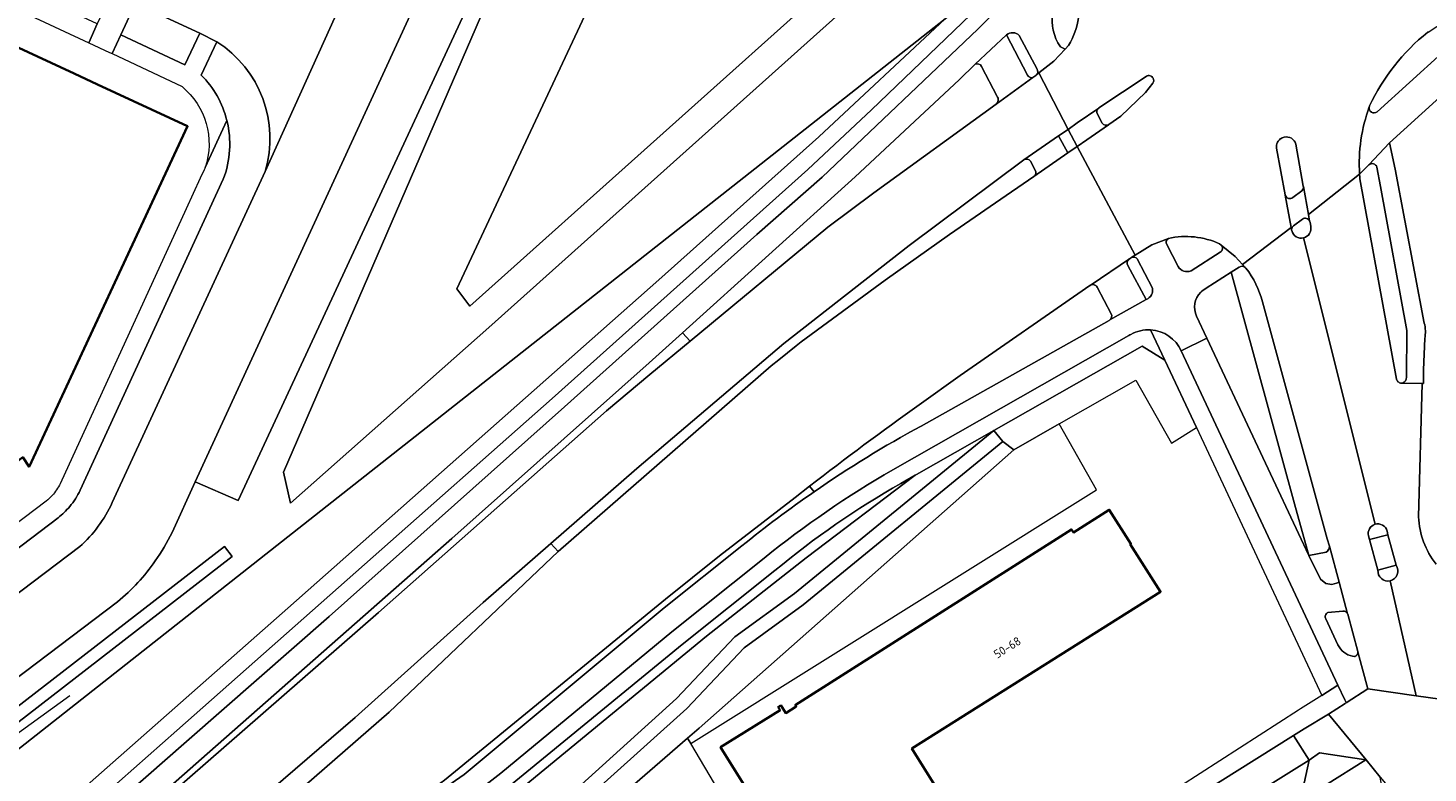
# Model space of a CAD drawing. Extents: x 151587 to 155483, y 462503 to 464608.
# Tile 72 of 236: x 152362 to 152509, y 463853 to 463931. Entities that reach past the tile are written whole.
import ezdxf
from ezdxf.enums import TextEntityAlignment as Align

# ---------------------------------------------------------------- set-up
doc = ezdxf.new("R2010")
doc.units = 0
doc.header["$LTSCALE"] = 0.5
for name, color, linetype, lineweight in [('B-RO-GR-BEPLANTING_CULTUUR_HEESTERS-GV', 251, 'CONTINUOUS', 18), ('B-RO-GR-BOS_LOOF-GV', 251, 'CONTINUOUS', 13), ('B-RO-GR-GROENVOORZIENING-GV', 251, 'CONTINUOUS', 18), ('B-RO-GR-HAAG-GV', 251, 'CONTINUOUS', 13), ('B-RO-IE-TERREINAFSCHEIDING_KUNSTMATIG_HEKWERK-G', 251, 'IE-TERREINAFSCHEIDING-KUNSTMATIG', 18), ('B-RO-OG-BEBOUWING-GV', 6, 'CONTINUOUS', 35), ('B-RO-OG-BEBOUWING-T18', 1, 'CONTINUOUS', 18), ('B-RO-OG-TERREIN_CULTUURSCHEIDING-GV', 251, 'CONTINUOUS', 18), ('B-RO-OG-WATER-GV', 251, 'CONTINUOUS', 18), ('B-RO-OG-WATER_SLOOT-GV', 251, 'CONTINUOUS', 18), ('B-RO-VH-VERHARDING_ASFALT-GV', 251, 'CONTINUOUS', 18), ('B-RO-VH-VERHARDING_BETONSTRAATSTEEN-GV', 251, 'CONTINUOUS', 18), ('B-RO-VH-VERHARDING_STRAATBAKSTEEN-GV', 251, 'CONTINUOUS', 18), ('B-RO-VH-VERHARDING_TEGEL-GV', 251, 'CONTINUOUS', 18)]:
    doc.layers.add(name, color=color, linetype=linetype, lineweight=lineweight)
doc.styles.add('NLCS-ISO-M200-T18', font='NLCS-ISO.ttf', dxfattribs={"height": 0.36})
doc.linetypes.add('IE-TERREINAFSCHEIDING-KUNSTMATIG', pattern='A,4,[82,NLCS.SHX,S=0.75,R=90,X=0,Y=0],4,-2', length=10)

msp = doc.modelspace()

# ---------------------------------------------------------------- linework, layer by layer
at = {"layer": 'B-RO-GR-BEPLANTING_CULTUUR_HEESTERS-GV', "flags": 128}
for points in [[(152503.119, 463916.709), (152502.136, 463915.752), (152502.155, 463915.472), (152502.17, 463915.26), (152506.031, 463894.18)], [(152507.052, 463894.412), (152507.12, 463899.32), (152504.328, 463914.445), (152503.954, 463916.486)], [(152485.006, 463900.801), (152486.086, 463898.496), (152496.79, 463875.66), (152495.291, 463881.081), (152488.637, 463905.428), (152486.011, 463903.74)], [(152489.481, 463905.97), (152488.637, 463905.428)], [(152488.637, 463905.428), (152495.291, 463881.081), (152496.79, 463875.66), (152498.62, 463876.01)], [(152490.18, 463905.86), (152490.121, 463905.924)], [(152498.96, 463876.62), (152498.74, 463877.413), (152491.92, 463902.32)]]:
    msp.add_lwpolyline(points, dxfattribs=at)
at = {"layer": 'B-RO-GR-BEPLANTING_CULTUUR_HEESTERS-GV'}
for points in [[(152503.954, 463916.486, 0.5447566), (152503.119, 463916.709)], [(152490.121, 463905.924, 0.3499888), (152489.481, 463905.97)], [(152491.92, 463902.32, 0.1061237), (152490.18, 463905.86)], [(152486.011, 463903.74, 0.0811144), (152485.436, 463903.327)], [(152485.436, 463903.327, 0.3199031), (152485.006, 463900.801)], [(152506.031, 463894.18, 0.4197549), (152506.631, 463893.784)], [(152506.631, 463893.784, 0.3936183), (152507.052, 463894.412)], [(152498.62, 463876.01, 0.288456), (152498.96, 463876.62)]]:
    msp.add_lwpolyline(points, format="xyb", dxfattribs=at)
at = {"layer": 'B-RO-GR-BOS_LOOF-GV', "flags": 128}
msp.add_lwpolyline([(152431.5, 463856.462), (152432.707, 463857.512), (152465.79, 463886.776), (152464.652, 463887.625), (152443.637, 463870.474), (152437.459, 463865.957), (152431.405, 463859.566), (152415.081, 463844.874), (152404.709, 463836.279), (152393.774, 463826.472), (152349.126, 463782.364), (152316.064, 463748.182), (152317.47, 463746.575), (152317.996, 463747.135), (152349.892, 463781.151), (152399.052, 463828.222), (152424.63, 463850.483)], close=True, dxfattribs=at)
msp.add_lwpolyline([(152348.062, 463783.422), (152380.333, 463814.831), (152392.742, 463827.562), (152403.717, 463837.405), (152415.913, 463847.545), (152430.347, 463860.631), (152436.462, 463867.086), (152442.724, 463871.664), (152463.704, 463888.787), (152455.566, 463884.161), (152455.431, 463884.084), (152443.95, 463875.415), (152433.484, 463867.179), (152411.537, 463849.13), (152408.958, 463847.194), (152400.803, 463841.073), (152388.04, 463830.845), (152379.75, 463823.469), (152354.401, 463801.046)], dxfattribs=at)
at = {"layer": 'B-RO-GR-GROENVOORZIENING-GV', "flags": 128}
for points in [[(152373.028, 463932.796), (152371.927, 463930.397), (152378.665, 463927.239), (152380.224, 463930.544), (152374.393, 463933.275)], [(152382.018, 463929.656), (152380.372, 463926.16)], [(152461.741, 463927.29), (152460.06, 463925.66), (152449.129, 463915.47), (152430.948, 463899.06)], [(152464.03, 463923.91), (152462.41, 463927.07)], [(152430.948, 463899.06), (152431.774, 463898.192), (152446.227, 463910.166), (152451.06, 463913.774), (152463.93, 463923.11)], [(152371.022, 463881.214), (152387.09, 463916.033)], [(152382.688, 463915.202), (152367.648, 463882.521)], [(152473.811, 463904.051), (152473.78, 463904.03), (152460.15, 463894.57), (152455.831, 463891.5)], [(152476.028, 463901.064), (152474.55, 463903.86)], [(152456.06, 463889.26), (152475.8, 463900.37), (152475.868, 463900.41)], [(152444.325, 463882.949), (152444.79, 463882.348)], [(152365.322, 463879.617), (152331.099, 463853.636), (152331.351, 463853.587), (152336.328, 463853.209)], [(152336.733, 463853.264), (152336.833, 463853.34), (152367.601, 463876.58)]]:
    msp.add_lwpolyline(points, dxfattribs=at)
at = {"layer": 'B-RO-GR-GROENVOORZIENING-GV'}
for points in [[(152387.09, 463916.033, 0.3360627), (152382.018, 463929.656)], [(152462.41, 463927.07, 0.403681), (152461.741, 463927.29)], [(152380.372, 463926.16, -0.1361088), (152383.065, 463921.394)], [(152463.93, 463923.11, 0.4249232), (152464.03, 463923.91)], [(152383.065, 463921.394, -0.1548735), (152382.688, 463915.202)], [(152474.55, 463903.86, 0.4318456), (152473.811, 463904.051)], [(152475.868, 463900.41, 0.376082), (152476.028, 463901.064)], [(152455.831, 463891.5, 0.0089291), (152444.325, 463882.949)], [(152444.79, 463882.348, -0.0280467), (152456.06, 463889.26)], [(152367.648, 463882.521, -0.0661868), (152366.546, 463880.798)], [(152366.546, 463880.798, -0.0544747), (152365.322, 463879.617)], [(152369.553, 463878.719, 0.051887), (152371.022, 463881.214)], [(152367.601, 463876.58, 0.0520796), (152369.553, 463878.719)]]:
    msp.add_lwpolyline(points, format="xyb", dxfattribs=at)
at = {"layer": 'B-RO-GR-GROENVOORZIENING-GV', "flags": 128}
msp.add_lwpolyline([(152385.187, 463848.859), (152376.707, 463841.583), (152364.131, 463830.394), (152365.743, 463829.03), (152386.276, 463847.11), (152386.531, 463847.332), (152400.12, 463859.19), (152417.891, 463876.063), (152417.112, 463876.912), (152410.018, 463870.727), (152396.568, 463858.623)], close=True, dxfattribs=at)
at = {"layer": 'B-RO-GR-HAAG-GV', "flags": 128}
for points in [[(152373.028, 463932.796), (152371.927, 463930.397), (152378.665, 463927.239), (152380.224, 463930.544), (152374.393, 463933.275)], [(152382.018, 463929.656), (152380.372, 463926.16)], [(152461.741, 463927.29), (152460.06, 463925.66), (152449.129, 463915.47), (152430.948, 463899.06), (152431.774, 463898.192), (152446.227, 463910.166), (152451.06, 463913.774), (152463.93, 463923.11)], [(152464.03, 463923.91), (152462.41, 463927.07)], [(152371.022, 463881.214), (152387.09, 463916.033)], [(152382.688, 463915.202), (152367.648, 463882.521)], [(152473.811, 463904.051), (152473.78, 463904.03), (152460.15, 463894.57), (152455.831, 463891.5)], [(152476.028, 463901.064), (152474.55, 463903.86)], [(152456.06, 463889.26), (152475.8, 463900.37), (152475.868, 463900.41)], [(152444.325, 463882.949), (152444.79, 463882.348)], [(152365.322, 463879.617), (152331.099, 463853.636), (152331.351, 463853.587), (152336.328, 463853.209)], [(152336.733, 463853.264), (152336.833, 463853.34), (152367.601, 463876.58)]]:
    msp.add_lwpolyline(points, dxfattribs=at)
at = {"layer": 'B-RO-GR-HAAG-GV'}
for points in [[(152387.09, 463916.033, 0.3360627), (152382.018, 463929.656)], [(152462.41, 463927.07, 0.403681), (152461.741, 463927.29)], [(152380.372, 463926.16, -0.1361088), (152383.065, 463921.394)], [(152463.93, 463923.11, 0.4249232), (152464.03, 463923.91)], [(152383.065, 463921.394, -0.1548735), (152382.688, 463915.202)], [(152474.55, 463903.86, 0.4318456), (152473.811, 463904.051)], [(152475.868, 463900.41, 0.376082), (152476.028, 463901.064)], [(152455.831, 463891.5, 0.0089291), (152444.325, 463882.949)], [(152444.79, 463882.348, -0.0280467), (152456.06, 463889.26)], [(152367.648, 463882.521, -0.0661868), (152366.546, 463880.798)], [(152366.546, 463880.798, -0.0544747), (152365.322, 463879.617)], [(152369.553, 463878.719, 0.051887), (152371.022, 463881.214)], [(152367.601, 463876.58, 0.0520796), (152369.553, 463878.719)]]:
    msp.add_lwpolyline(points, format="xyb", dxfattribs=at)
at = {"layer": 'B-RO-GR-HAAG-GV', "flags": 128}
msp.add_lwpolyline([(152364.131, 463830.394), (152365.743, 463829.03), (152386.276, 463847.11), (152386.531, 463847.332), (152400.12, 463859.19), (152417.891, 463876.063), (152417.112, 463876.912), (152410.018, 463870.727), (152396.568, 463858.623), (152385.187, 463848.859), (152376.707, 463841.583)], close=True, dxfattribs=at)
at = {"layer": 'B-RO-IE-TERREINAFSCHEIDING_KUNSTMATIG_HEKWERK-G', "flags": 128}
msp.add_lwpolyline([(152344.156, 463844.756), (152366.553, 463860.951)], dxfattribs=at)
at = {"layer": 'B-RO-OG-BEBOUWING-GV', "flags": 128}
for points in [[(152346.207, 463935.995), (152345.693, 463934.92), (152345.834, 463934.858), (152344.494, 463931.857), (152312.919, 463946.564), (152311.921, 463944.418), (152303.915, 463927.198), (152335.919, 463912.294), (152335.961, 463912.307), (152344.86, 463908.189), (152355.107, 463894.626), (152322.996, 463870.323), (152330.756, 463860.061), (152330.83, 463859.963), (152358.92, 463881.252), (152357.622, 463882.965), (152358.228, 463883.424), (152361.606, 463885.985), (152362.277, 463884.979), (152378.932, 463920.775), (152369.487, 463925.168), (152367.022, 463926.314)], [(152441.305, 463859.9), (152441.008, 463859.715), (152441.215, 463859.384), (152434.972, 463855.486), (152445.752, 463838.225), (152451.986, 463842.118), (152452.187, 463841.796), (152452.475, 463841.976), (152452.184, 463842.442), (152453.304, 463843.141), (152453.498, 463842.83), (152460.274, 463847.062), (152455.084, 463855.373), (152481.217, 463871.846), (152478.034, 463876.847), (152478.098, 463876.887), (152475.819, 463880.469), (152472.056, 463878.075), (152471.849, 463878.399), (152442.82, 463859.93), (152442.916, 463859.78), (152441.817, 463859.081)]]:
    msp.add_lwpolyline(points, close=True, dxfattribs=at)
at = {"layer": 'B-RO-OG-TERREIN_CULTUURSCHEIDING-GV', "flags": 128}
for points in [[(152259.662, 463776.08), (152259.482, 463774.65), (152296.055, 463803.689), (152323.299, 463825.353), (152321.556, 463827.553), (152322.845, 463828.57), (152325.229, 463830.351), (152326.479, 463831.345), (152328.111, 463829.179), (152331.39, 463831.787), (152359.568, 463854.028), (152458.564, 463932.077), (152460.054, 463933.283), (152458.479, 463935.175), (152428.357, 463971.347), (152428.2, 463971.535), (152427.524, 463971.371)], [(152418.051, 463962.362), (152416.472, 463963.124), (152416.426, 463963.025), (152421.135, 463960.828), (152384.267, 463881.418), (152379.753, 463883.383), (152377.305, 463878.065)], [(152309.807, 463797.474), (152368.765, 463849.249), (152377.796, 463857.241), (152417.256, 463892.162), (152444.14, 463916.24), (152450.84, 463922.51), (152461.23, 463932.47), (152461.202, 463933.504), (152461.176, 463934.191), (152460.054, 463933.283), (152458.564, 463932.077), (152445.292, 463919.645), (152428.472, 463904.627), (152389.465, 463870.1), (152349.682, 463835.038)], [(152349.682, 463835.038), (152389.465, 463870.1), (152428.472, 463904.627), (152445.292, 463919.645), (152458.564, 463932.077), (152359.568, 463854.028)], [(152513.589, 463926.564), (152505.281, 463919.037), (152505.884, 463916.273), (152508.94, 463900.09)], [(152508.99, 463898.46), (152508.86, 463895.16), (152508.839, 463893.74), (152508.729, 463893.742), (152508.341, 463879.714)], [(152354.401, 463801.046), (152379.75, 463823.469), (152388.04, 463830.845), (152400.803, 463841.073), (152408.958, 463847.194), (152411.537, 463849.13), (152433.484, 463867.179), (152443.95, 463875.415), (152455.431, 463884.084), (152453.911, 463883.22)], [(152440.681, 463874.08), (152430.92, 463866.3), (152410.316, 463849.4), (152407.602, 463847.259), (152401.729, 463843.365), (152395.081, 463839.175), (152394.268, 463838.559), (152393.59, 463838.045), (152387.477, 463832.841), (152371.493, 463819.073), (152336.124, 463787.758)], [(152371.577, 463870.778), (152290.142, 463809.131), (152287.716, 463806.871), (152272.821, 463795.235), (152273.8, 463793.914), (152274.411, 463793.089), (152274.656, 463792.758), (152275.706, 463791.342), (152276.666, 463790.047), (152262.083, 463779.311), (152260.353, 463778.037), (152259.662, 463776.08)], [(152340.873, 463747.835), (152342.269, 463748.907), (152434.066, 463817.867), (152434.075, 463817.874), (152435.05, 463818.636), (152437.45, 463820.429), (152438.513, 463821.174), (152444.182, 463824.731), (152443.321, 463826.225), (152447.454, 463828.811), (152447.667, 463829.101), (152431.83, 463855.903), (152431.5, 463856.462), (152424.63, 463850.483)]]:
    msp.add_lwpolyline(points, dxfattribs=at)
for points in [[(152389.741, 463881.166), (152389.006, 463884.418), (152418.661, 463952.913), (152428.481, 463965.324), (152452.087, 463936.782), (152410.607, 463899.631)], [(152463.704, 463888.787), (152464.652, 463887.625), (152465.79, 463886.776), (152470.546, 463889.479), (152478.619, 463894.067), (152482.371, 463887.466), (152484.98, 463889.096), (152481.66, 463896.18), (152479.28, 463897.64)], [(152470.546, 463889.479), (152465.79, 463886.776), (152432.707, 463857.512), (152431.5, 463856.462), (152431.83, 463855.903), (152474.488, 463882.543)], [(152327.929, 463832.425), (152327.112, 463833.488), (152382.806, 463876.582), (152383.636, 463875.529)]]:
    msp.add_lwpolyline(points, close=True, dxfattribs=at)
at = {"layer": 'B-RO-OG-TERREIN_CULTUURSCHEIDING-GV'}
for points in [[(152508.94, 463900.09, -0.1030834), (152508.99, 463898.46)], [(152453.911, 463883.22, 0.0430914), (152440.681, 463874.08)], [(152508.341, 463879.714, 0.1619066), (152510.186, 463874.756)], [(152377.305, 463878.065, -0.0401403), (152375.545, 463875.085)], [(152375.545, 463875.085, -0.0677946), (152371.577, 463870.778)]]:
    msp.add_lwpolyline(points, format="xyb", dxfattribs=at)
at = {"layer": 'B-RO-OG-WATER-GV', "flags": 128}
msp.add_lwpolyline([(152431.021, 463954.511), (152407.255, 463903.674), (152408.612, 463901.872), (152447.937, 463937.093)], close=True, dxfattribs=at)
at = {"layer": 'B-RO-OG-WATER_SLOOT-GV', "flags": 128}
for points in [[(152410.607, 463899.631), (152452.087, 463936.782), (152428.481, 463965.324), (152418.661, 463952.913), (152389.006, 463884.418), (152389.741, 463881.166)], [(152431.021, 463954.511), (152447.937, 463937.093), (152408.612, 463901.872), (152407.255, 463903.674)], [(152315.073, 463749.315), (152316.064, 463748.182), (152349.126, 463782.364), (152393.774, 463826.472), (152404.709, 463836.279), (152415.081, 463844.874), (152431.405, 463859.566), (152437.459, 463865.957), (152443.637, 463870.474), (152464.652, 463887.625), (152463.704, 463888.787), (152442.724, 463871.664), (152436.462, 463867.086), (152430.347, 463860.631), (152415.913, 463847.545), (152403.717, 463837.405), (152392.742, 463827.562), (152380.333, 463814.831), (152348.062, 463783.422)], [(152383.636, 463875.529), (152382.806, 463876.582), (152327.112, 463833.488), (152327.929, 463832.425)]]:
    msp.add_lwpolyline(points, close=True, dxfattribs=at)
at = {"layer": 'B-RO-VH-VERHARDING_ASFALT-GV', "flags": 128}
for points in [[(152202.297, 464013.196), (152243.849, 463993.925), (152243.914, 463993.895), (152262.873, 463985.075), (152294.041, 463970.551), (152297.905, 463968.75), (152298.036, 463968.689), (152322.32, 463957.442), (152339.07, 463949.694), (152370.067, 463935.225), (152370.325, 463935.109), (152374.393, 463933.275), (152380.224, 463930.544), (152382.018, 463929.656)], [(152377.305, 463878.065), (152379.753, 463883.383), (152413.033, 463955.679), (152416.426, 463963.025), (152416.472, 463963.124)], [(152398.205, 463940.601), (152387.09, 463916.033), (152371.022, 463881.214)], [(152387.09, 463916.033), (152398.205, 463940.601)], [(152509.299, 463930.651), (152509.338, 463930.682), (152511.156, 463931.846), (152507.86, 463937.299), (152506.067, 463936.226), (152506.051, 463936.216), (152504.123, 463935.135)], [(152463.584, 463932.562), (152462.001, 463930.984), (152445.65, 463915.41), (152438.785, 463909.378), (152418.565, 463891.267), (152393.812, 463869.23), (152378.814, 463856.089), (152339.716, 463821.827), (152284.067, 463772.639), (152274.302, 463763.882), (152275.897, 463761.989), (152329.691, 463809.54), (152370.04, 463845.137), (152380.414, 463854.271)], [(152380.414, 463854.271), (152406.721, 463877.433), (152427.448, 463895.901), (152430.948, 463899.06), (152449.129, 463915.47), (152460.06, 463925.66), (152461.741, 463927.29), (152465.03, 463930.37)], [(152466.36, 463930.33), (152468.23, 463926.77)], [(152468.182, 463926.191), (152468.43, 463926.384), (152469.99, 463927.6), (152471.195, 463928.891), (152470.683, 463929.141)], [(152471.538, 463929.258), (152471.195, 463928.891), (152469.99, 463927.6), (152468.43, 463926.384), (152471.5, 463920.45), (152472.463, 463921.124), (152474.715, 463922.691), (152474.721, 463922.695), (152474.74, 463922.71), (152479.711, 463926.02)], [(152502.136, 463915.752), (152503.119, 463916.709), (152505.281, 463919.037), (152513.589, 463926.564), (152514.416, 463927.313)], [(152510.769, 463928.443), (152503.972, 463922.29)], [(152385.187, 463848.859), (152396.568, 463858.623), (152410.018, 463870.727), (152417.112, 463876.912), (152426.151, 463884.793), (152441.599, 463897.937), (152454.778, 463908.254), (152466.85, 463917.24), (152470.502, 463919.776), (152471.5, 463920.45), (152468.43, 463926.384), (152468.182, 463926.191), (152468.098, 463926.126), (152467.788, 463925.902), (152463.93, 463923.11), (152451.06, 463913.774), (152446.227, 463910.166), (152431.774, 463898.192), (152427.535, 463894.68), (152422.973, 463890.844), (152399.026, 463869.67), (152380.836, 463853.791), (152371.739, 463845.849)], [(152480.4, 463925.31), (152479.62, 463924.31), (152477.04, 463921.85), (152475.788, 463920.959), (152475.755, 463920.938), (152473.465, 463919.353), (152472.453, 463918.653), (152478.555, 463907.224), (152480.3, 463908.31), (152482.04, 463908.989)], [(152474.715, 463922.691), (152472.463, 463921.124), (152471.5, 463920.45), (152472.453, 463918.653), (152473.465, 463919.353), (152475.755, 463920.938)], [(152475.081, 463921.091), (152474.577, 463922.036)], [(152455.831, 463891.5), (152460.15, 463894.57), (152473.78, 463904.03), (152473.811, 463904.051), (152478.04, 463906.92), (152478.177, 463906.989), (152478.207, 463907.008), (152478.555, 463907.224), (152472.453, 463918.653), (152471.47, 463917.989), (152467.895, 463915.49), (152463.88, 463912.73), (152459.034, 463909.394), (152452.262, 463904.606), (152443.431, 463898.1), (152442.923, 463897.708), (152441.073, 463896.233), (152440.283, 463895.585), (152417.891, 463876.063), (152400.12, 463859.19), (152386.531, 463847.332), (152386.276, 463847.11), (152365.743, 463829.03), (152343.451, 463809.401)], [(152487.419, 463908.426), (152487.603, 463908.276), (152489.07, 463907.07), (152489.834, 463906.237), (152494.956, 463910.12), (152494.318, 463913.53), (152494.31, 463913.555), (152493.41, 463918.467)], [(152495.43, 463918.9), (152496.22, 463914.47), (152496.223, 463914.453), (152496.226, 463914.437), (152496.761, 463911.509), (152502.136, 463915.752)], [(152506.031, 463894.18), (152502.17, 463915.26), (152502.155, 463915.472), (152502.136, 463915.752), (152496.761, 463911.509), (152496.89, 463910.804), (152496.905, 463910.767)], [(152496.06, 463914), (152495.12, 463913.27)], [(152496.89, 463910.804), (152496.761, 463911.509), (152496.226, 463914.437)], [(152494.318, 463913.53), (152494.956, 463910.12), (152494.993, 463909.924)], [(152495.18, 463910.29), (152496.141, 463911.02)], [(152494.993, 463909.924), (152494.956, 463910.12), (152489.834, 463906.237), (152490.121, 463905.924), (152490.18, 463905.86)], [(152496.93, 463910.675), (152497.01, 463910.24)], [(152482.04, 463908.989), (152480.3, 463908.31), (152478.555, 463907.224), (152478.207, 463907.008), (152478.177, 463906.989)], [(152483.061, 463906.04), (152481.86, 463908.33)], [(152490.121, 463905.924), (152489.834, 463906.237), (152489.07, 463907.07), (152487.603, 463908.276)], [(152503.761, 463878.93), (152496.245, 463909.043)], [(152496.245, 463909.043), (152503.761, 463878.93)], [(152478.76, 463906.84), (152480.36, 463903.76)], [(152487.49, 463907.55), (152484.42, 463905.58)], [(152486.011, 463903.74), (152488.637, 463905.428), (152489.481, 463905.97)], [(152479.7, 463902.57), (152475.868, 463900.41), (152475.8, 463900.37), (152456.06, 463889.26)], [(152491.92, 463902.32), (152498.74, 463877.413), (152498.96, 463876.62), (152499.984, 463872.838), (152500.879, 463869.532), (152500.89, 463869.492), (152501.949, 463865.547), (152501.996, 463865.376), (152503.02, 463861.651), (152508.094, 463860.902), (152505.351, 463872.99)], [(152483.4, 463897.16), (152486.086, 463898.496), (152485.006, 463900.801)], [(152453.061, 463884.64), (152477.866, 463898.764)], [(152508.341, 463879.714), (152508.729, 463893.742), (152506.631, 463893.784)], [(152442.791, 463881.76), (152434.87, 463875.61), (152429.19, 463871.05), (152405.96, 463852.05), (152402.87, 463849.797), (152393.658, 463843.942), (152391.072, 463842.173), (152390.617, 463841.862), (152386.323, 463838.413), (152373.56, 463827.261), (152311.559, 463772.393), (152286.08, 463749.912), (152286.47, 463749.45), (152376.689, 463829.014), (152388.827, 463839.601), (152391.556, 463841.635), (152391.898, 463841.89), (152398.874, 463846.288), (152407.997, 463852.62), (152429.02, 463870.16), (152437.211, 463876.66)], [(152391.072, 463842.173), (152393.658, 463843.942), (152402.87, 463849.797), (152405.96, 463852.05), (152429.19, 463871.05), (152434.87, 463875.61), (152442.791, 463881.76), (152444.325, 463882.949)], [(152444.79, 463882.348), (152444.325, 463882.949), (152442.791, 463881.76)], [(152504.068, 463874.111), (152503.172, 463877.316), (152503.072, 463877.722)], [(152505.024, 463878.224), (152505.104, 463877.84), (152505.973, 463874.634)], [(152367.601, 463876.58), (152336.833, 463853.34), (152336.733, 463853.264), (152324.82, 463844.222), (152324.708, 463844.137), (152297.512, 463823.535), (152296.313, 463822.627), (152286.135, 463814.917)], [(152437.211, 463876.66), (152429.02, 463870.16), (152407.997, 463852.62), (152398.874, 463846.288), (152391.898, 463841.89), (152391.556, 463841.635), (152388.827, 463839.601), (152376.689, 463829.014), (152286.47, 463749.45), (152288.188, 463747.413), (152290.767, 463749.665), (152331.922, 463786.185), (152388.793, 463836.324), (152393.096, 463839.882), (152393.683, 463840.368), (152394.786, 463841.082), (152399.675, 463844.053), (152405.876, 463848.125), (152411.869, 463852.763), (152429.86, 463867.64), (152439.551, 463875.38)], [(152505.351, 463872.99), (152508.094, 463860.902), (152510.608, 463860.56)], [(152290.142, 463809.131), (152371.577, 463870.778)], [(152510.608, 463860.56), (152508.094, 463860.902), (152503.02, 463861.651), (152500.734, 463860.173), (152500.739, 463860.199)], [(152500.739, 463860.199), (152500.609, 463860.097), (152498.873, 463858.969), (152502.822, 463854.176), (152504.315, 463852.364), (152506.812, 463849.333), (152510.772, 463827.728), (152512.251, 463819.655), (152517.228, 463792.5), (152518.809, 463783.963), (152520.314, 463775.831), (152522.127, 463766.039), (152522.4, 463764.568), (152525.24, 463749.225), (152530.936, 463750.298), (152529.292, 463759.155), (152528.238, 463764.837), (152527.856, 463766.83), (152527.003, 463771.505), (152512.705, 463848.681), (152510.679, 463859.418)]]:
    msp.add_lwpolyline(points, dxfattribs=at)
at = {"layer": 'B-RO-VH-VERHARDING_ASFALT-GV'}
for points in [[(152470.683, 463929.141, -0.4070679), (152471.794, 463935.752)], [(152472.453, 463935.294, -0.1986475), (152471.538, 463929.258)], [(152465.03, 463930.37, -0.3939904), (152466.36, 463930.33)], [(152503.19, 463922.91, -0.1156614), (152509.299, 463930.651)], [(152382.018, 463929.656, -0.3360627), (152387.09, 463916.033)], [(152468.23, 463926.77, -0.321184), (152468.182, 463926.191)], [(152479.711, 463926.02, -0.4561087), (152480.443, 463925.826)], [(152480.443, 463925.826, -0.2771452), (152480.4, 463925.31)], [(152502.136, 463915.752, -0.1018527), (152503.15, 463922.801)], [(152503.15, 463922.801, 0.1018527), (152502.136, 463915.752)], [(152503.972, 463922.29, -0.7239073), (152503.15, 463922.801)], [(152503.15, 463922.801, -0.0735851), (152503.19, 463922.91)], [(152474.577, 463922.036, -0.3542356), (152474.715, 463922.691)], [(152475.755, 463920.938, -0.3931252), (152475.081, 463921.091)], [(152493.41, 463918.467, -0.158566), (152493.513, 463919.091)], [(152493.513, 463919.091, -0.1115211), (152493.802, 463919.439)], [(152493.802, 463919.439, -0.1045847), (152494.212, 463919.63)], [(152494.212, 463919.63, -0.397343), (152495.43, 463918.9)], [(152496.226, 463914.437, -0.2511206), (152496.06, 463914)], [(152495.12, 463913.27, -0.5063731), (152494.318, 463913.53)], [(152496.141, 463911.02, -0.4567413), (152496.89, 463910.804)], [(152494.993, 463909.924, -0.2372061), (152495.18, 463910.29)], [(152495.01, 463909.8, -0.0734148), (152494.993, 463909.924)], [(152496.245, 463909.043, -0.4155845), (152495.01, 463909.8)], [(152497.01, 463910.24, -0.4036285), (152496.245, 463909.043)], [(152496.905, 463910.767, -0.0561141), (152496.93, 463910.675)], [(152481.86, 463908.33, -0.4094235), (152482.04, 463908.989)], [(152482.04, 463908.989, -0.1589421), (152487.419, 463908.426)], [(152487.603, 463908.276, -0.5303189), (152487.49, 463907.55)], [(152478.177, 463906.989, -0.2970647), (152478.76, 463906.84)], [(152484.42, 463905.58, -0.3872634), (152483.061, 463906.04)], [(152489.481, 463905.97, -0.3499888), (152490.121, 463905.924)], [(152490.18, 463905.86, -0.1061237), (152491.92, 463902.32)], [(152480.36, 463903.76, -0.3815845), (152479.7, 463902.57)], [(152485.436, 463903.327, -0.0811144), (152486.011, 463903.74)], [(152485.006, 463900.801, -0.3199031), (152485.436, 463903.327)], [(152478.096, 463898.899, -0.1425647), (152480.165, 463899.37)], [(152480.165, 463899.37, -0.277521), (152483.4, 463897.16)], [(152477.866, 463898.764, -0.019965), (152478.096, 463898.899)], [(152506.631, 463893.784, -0.4197549), (152506.031, 463894.18)], [(152444.325, 463882.949, -0.0089291), (152455.831, 463891.5)], [(152456.06, 463889.26, 0.0280467), (152444.79, 463882.348)], [(152439.551, 463875.38, -0.039966), (152453.061, 463884.64)], [(152437.211, 463876.66, -0.020114), (152444.79, 463882.348)], [(152444.79, 463882.348, 0.020114), (152437.211, 463876.66)], [(152371.022, 463881.214, -0.051887), (152369.553, 463878.719)], [(152369.553, 463878.719, -0.0520796), (152367.601, 463876.58)], [(152503.072, 463877.722, -0.4012669), (152503.761, 463878.93)], [(152503.761, 463878.93, -0.4229719), (152505.024, 463878.224)], [(152510.186, 463874.756, -0.1619066), (152508.341, 463879.714)], [(152375.545, 463875.085, 0.0401403), (152377.305, 463878.065)], [(152371.577, 463870.778, 0.0677946), (152375.545, 463875.085)], [(152505.973, 463874.634, -0.5376208), (152505.351, 463872.99)], [(152505.351, 463872.99, -0.509138), (152504.068, 463874.111)]]:
    msp.add_lwpolyline(points, format="xyb", dxfattribs=at)
at = {"layer": 'B-RO-VH-VERHARDING_ASFALT-GV', "flags": 128}
msp.add_lwpolyline([(152430.948, 463899.06), (152427.448, 463895.901), (152406.721, 463877.433), (152380.414, 463854.271), (152370.04, 463845.137), (152329.691, 463809.54), (152275.897, 463761.989), (152276.259, 463761.561), (152286.149, 463770.343), (152312.81, 463793.777), (152371.739, 463845.849), (152380.836, 463853.791), (152399.026, 463869.67), (152422.973, 463890.844), (152427.535, 463894.68), (152431.774, 463898.192)], close=True, dxfattribs=at)
at = {"layer": 'B-RO-VH-VERHARDING_BETONSTRAATSTEEN-GV', "flags": 128}
for points in [[(152379.753, 463883.383), (152384.267, 463881.418), (152421.135, 463960.828), (152416.426, 463963.025), (152413.033, 463955.679)], [(152470.502, 463919.776), (152471.47, 463917.989), (152472.453, 463918.653), (152471.5, 463920.45)], [(152440.223, 463818.707), (152442.661, 463818.125), (152496.324, 463851.708), (152496.832, 463854.138), (152494.965, 463852.991), (152478.174, 463842.458), (152459.396, 463830.711), (152445.045, 463821.711)]]:
    msp.add_lwpolyline(points, close=True, dxfattribs=at)
at = {"layer": 'B-RO-VH-VERHARDING_BETONSTRAATSTEEN-GV'}
for points in [[(152471.794, 463935.752, 0.4070679), (152470.683, 463929.141)], [(152471.538, 463929.258, 0.1986475), (152472.453, 463935.294)], [(152466.36, 463930.33, 0.3939904), (152465.03, 463930.37)], [(152509.299, 463930.651, 0.1156614), (152503.19, 463922.91)], [(152467.22, 463926.15, 0.3728759), (152467.788, 463925.902)], [(152468.182, 463926.191, 0.321184), (152468.23, 463926.77)], [(152480.443, 463925.826, 0.4561087), (152479.711, 463926.02)], [(152480.4, 463925.31, 0.2771452), (152480.443, 463925.826)], [(152503.15, 463922.801, 0.7239073), (152503.972, 463922.29)], [(152503.19, 463922.91, 0.0735851), (152503.15, 463922.801)], [(152474.715, 463922.691, 0.3542356), (152474.577, 463922.036)], [(152475.081, 463921.091, 0.3931252), (152475.755, 463920.938)], [(152493.513, 463919.091, 0.158566), (152493.41, 463918.467)], [(152493.802, 463919.439, 0.1115211), (152493.513, 463919.091)], [(152494.212, 463919.63, 0.1045847), (152493.802, 463919.439)], [(152495.43, 463918.9, 0.397343), (152494.212, 463919.63)], [(152467.53, 463917.11, 0.3824328), (152466.85, 463917.24)], [(152467.895, 463915.49, 0.3745279), (152468.04, 463916.16)], [(152496.06, 463914, 0.2511206), (152496.226, 463914.437)], [(152494.318, 463913.53, 0.5063731), (152495.12, 463913.27)], [(152496.89, 463910.804, 0.4567413), (152496.141, 463911.02)], [(152495.18, 463910.29, 0.2372061), (152494.993, 463909.924)], [(152494.993, 463909.924, 0.0734148), (152495.01, 463909.8)], [(152495.01, 463909.8, 0.4155845), (152496.245, 463909.043)], [(152496.245, 463909.043, 0.4036285), (152497.01, 463910.24)], [(152496.93, 463910.675, 0.0561141), (152496.905, 463910.767)], [(152482.04, 463908.989, 0.4094235), (152481.86, 463908.33)], [(152487.419, 463908.426, 0.1589421), (152482.04, 463908.989)], [(152487.49, 463907.55, 0.5303189), (152487.603, 463908.276)], [(152477.911, 463906.82, 0.3800248), (152477.761, 463906.13)], [(152478.76, 463906.84, 0.2970647), (152478.177, 463906.989)], [(152483.061, 463906.04, 0.3872634), (152484.42, 463905.58)], [(152479.7, 463902.57, 0.3815845), (152480.36, 463903.76)], [(152503.761, 463878.93, 0.4012669), (152503.072, 463877.722)], [(152505.024, 463878.224, 0.4229719), (152503.761, 463878.93)], [(152505.351, 463872.99, 0.5376208), (152505.973, 463874.634)], [(152504.068, 463874.111, 0.509138), (152505.351, 463872.99)], [(152498.801, 463869.66, 0.4357082), (152498.591, 463868.981)], [(152499.86, 463866.27, 0.2502017), (152501.41, 463865.07)]]:
    msp.add_lwpolyline(points, format="xyb", dxfattribs=at)
at = {"layer": 'B-RO-VH-VERHARDING_BETONSTRAATSTEEN-GV', "flags": 128}
for points in [[(152370.562, 463933.875), (152369.45, 463931.525), (152368.552, 463929.551), (152370.748, 463928.527), (152371.001, 463928.409)], [(152371.001, 463928.409), (152371.008, 463928.424), (152371.927, 463930.397), (152373.028, 463932.796)], [(152465.03, 463930.37), (152467.22, 463926.15)], [(152468.23, 463926.77), (152466.36, 463930.33)], [(152509.338, 463930.682), (152509.299, 463930.651)], [(152470.683, 463929.141), (152471.195, 463928.891), (152471.538, 463929.258)], [(152503.972, 463922.29), (152510.769, 463928.443)], [(152467.788, 463925.902), (152468.098, 463926.126), (152468.182, 463926.191)], [(152479.711, 463926.02), (152474.74, 463922.71), (152474.721, 463922.695), (152474.715, 463922.691)], [(152475.755, 463920.938), (152475.788, 463920.959), (152477.04, 463921.85), (152479.62, 463924.31), (152480.4, 463925.31)], [(152474.577, 463922.036), (152475.081, 463921.091)], [(152493.41, 463918.467), (152494.31, 463913.555), (152494.318, 463913.53)], [(152496.226, 463914.437), (152496.223, 463914.453), (152496.22, 463914.47), (152495.43, 463918.9)], [(152466.85, 463917.24), (152454.778, 463908.254), (152441.599, 463897.937), (152426.151, 463884.793), (152417.112, 463876.912)], [(152468.04, 463916.16), (152467.53, 463917.11)], [(152417.112, 463876.912), (152417.891, 463876.063), (152440.283, 463895.585), (152441.073, 463896.233), (152442.923, 463897.708), (152443.431, 463898.1), (152452.262, 463904.606), (152459.034, 463909.394), (152463.88, 463912.73), (152467.895, 463915.49)], [(152495.12, 463913.27), (152496.06, 463914)], [(152496.141, 463911.02), (152495.18, 463910.29)], [(152496.905, 463910.767), (152496.89, 463910.804)], [(152497.01, 463910.24), (152496.93, 463910.675)], [(152481.86, 463908.33), (152483.061, 463906.04)], [(152487.603, 463908.276), (152487.419, 463908.426)], [(152478.177, 463906.989), (152478.04, 463906.92), (152477.911, 463906.82)], [(152480.36, 463903.76), (152478.76, 463906.84)], [(152484.42, 463905.58), (152487.49, 463907.55)], [(152477.761, 463906.13), (152479.7, 463902.57)], [(152503.072, 463877.722), (152503.172, 463877.316), (152505.104, 463877.84), (152505.024, 463878.224)], [(152505.973, 463874.634), (152504.068, 463874.111)], [(152501.41, 463865.07), (152501.62, 463865.03), (152501.661, 463865.046), (152501.7, 463865.066), (152501.738, 463865.089), (152501.773, 463865.116), (152501.806, 463865.146), (152501.836, 463865.178), (152501.863, 463865.213), (152501.886, 463865.25), (152501.906, 463865.289), (152501.923, 463865.33), (152501.936, 463865.372), (152501.945, 463865.416), (152501.95, 463865.459), (152501.952, 463865.503), (152501.949, 463865.547), (152500.89, 463869.492), (152500.874, 463869.531), (152500.857, 463869.564), (152500.833, 463869.603), (152500.807, 463869.636), (152500.779, 463869.667), (152500.749, 463869.695), (152500.716, 463869.72), (152500.681, 463869.742), (152500.644, 463869.762), (152500.606, 463869.778), (152500.566, 463869.79), (152500.525, 463869.799), (152500.484, 463869.805), (152500.443, 463869.807), (152500.401, 463869.805), (152500.36, 463869.8), (152498.801, 463869.66)], [(152498.591, 463868.981), (152499.86, 463866.27)]]:
    msp.add_lwpolyline(points, dxfattribs=at)
at = {"layer": 'B-RO-VH-VERHARDING_STRAATBAKSTEEN-GV', "flags": 128}
for points in [[(152496.832, 463854.138), (152497.914, 463854.89), (152502.805, 463854.164), (152502.822, 463854.176), (152498.873, 463858.969), (152496.308, 463857.418), (152496.302, 463857.428), (152495.193, 463856.732)], [(152438.513, 463821.174), (152440.223, 463818.707), (152445.045, 463821.711), (152459.396, 463830.711), (152478.174, 463842.458), (152494.965, 463852.991), (152496.832, 463854.138), (152495.193, 463856.732), (152448.643, 463827.53), (152444.182, 463824.731)], [(152507.965, 463823.698), (152508.863, 463825.378), (152508.897, 463827.378), (152504.315, 463852.364), (152502.822, 463854.176), (152502.805, 463854.164), (152498.56, 463851.495), (152501.585, 463851.346), (152503.508, 463848.509), (152505.139, 463839.418), (152507.224, 463827.79)]]:
    msp.add_lwpolyline(points, close=True, dxfattribs=at)
msp.add_lwpolyline([(152343.703, 463745.524), (152346.51, 463741.813), (152347.417, 463744.861), (152347.525, 463745.222), (152435.761, 463811.437), (152438.806, 463813.722), (152440.534, 463814.983), (152441.987, 463815.897), (152497.742, 463850.98), (152498.56, 463851.495), (152502.805, 463854.164), (152497.914, 463854.89), (152496.832, 463854.138), (152496.324, 463851.708), (152442.661, 463818.125), (152440.223, 463818.707), (152439.24, 463817.977)], dxfattribs=at)
at = {"layer": 'B-RO-VH-VERHARDING_TEGEL-GV', "flags": 128}
for points in [[(152368.552, 463929.551), (152369.45, 463931.525), (152347.526, 463941.73), (152317.253, 463955.825), (152317.226, 463955.837), (152316.836, 463955.533), (152316.654, 463955.356), (152316.489, 463955.16), (152316.352, 463954.947), (152315.881, 463953.991), (152316.454, 463953.693), (152347.352, 463939.404), (152348.456, 463938.93)], [(152504.068, 463874.111), (152505.973, 463874.634), (152505.104, 463877.84), (152503.172, 463877.316)], [(152498.873, 463858.969), (152500.609, 463860.097), (152500.739, 463860.199), (152500.59, 463860.48), (152499.867, 463862.022), (152498.17, 463860.95), (152495.92, 463859.53), (152495.705, 463859.391), (152483.323, 463851.413), (152452.063, 463831.852), (152447.667, 463829.101), (152447.454, 463828.811), (152443.321, 463826.225), (152444.182, 463824.731), (152448.643, 463827.53), (152495.193, 463856.732), (152496.302, 463857.428), (152496.308, 463857.418)]]:
    msp.add_lwpolyline(points, close=True, dxfattribs=at)
for points in [[(152463.878, 463935.005), (152463.597, 463934.738), (152462.334, 463933.533), (152462.019, 463933.231), (152461.23, 463932.47), (152450.84, 463922.51), (152444.14, 463916.24), (152417.256, 463892.162), (152377.796, 463857.241), (152368.765, 463849.249), (152309.807, 463797.474), (152277.39, 463768.866), (152273.305, 463765.064), (152274.302, 463763.882), (152284.067, 463772.639), (152339.716, 463821.827), (152378.814, 463856.089), (152393.812, 463869.23), (152418.565, 463891.267), (152438.785, 463909.378), (152445.65, 463915.41), (152462.001, 463930.984), (152463.584, 463932.562)], [(152380.372, 463926.16), (152382.018, 463929.656), (152380.224, 463930.544), (152378.665, 463927.239), (152371.927, 463930.397), (152371.008, 463928.424), (152371.001, 463928.409), (152378.356, 463924.951)], [(152467.22, 463926.15), (152465.03, 463930.37), (152461.741, 463927.29)], [(152462.41, 463927.07), (152464.03, 463923.91)], [(152463.93, 463923.11), (152467.788, 463925.902)], [(152383.065, 463921.394), (152380.781, 463916.432), (152380.776, 463916.417)], [(152380.781, 463916.432), (152383.065, 463921.394)], [(152467.895, 463915.49), (152471.47, 463917.989), (152470.502, 463919.776), (152466.85, 463917.24)], [(152508.94, 463900.09), (152505.884, 463916.273), (152505.281, 463919.037), (152503.119, 463916.709)], [(152467.53, 463917.11), (152468.04, 463916.16)], [(152380.776, 463916.417), (152380.695, 463916.193), (152380.264, 463915.301), (152378.79, 463912.085), (152365.554, 463883.198)], [(152503.954, 463916.486), (152504.328, 463914.445), (152507.12, 463899.32), (152507.052, 463894.412)], [(152367.648, 463882.521), (152382.688, 463915.202)], [(152477.911, 463906.82), (152478.04, 463906.92), (152473.811, 463904.051)], [(152475.868, 463900.41), (152479.7, 463902.57), (152477.761, 463906.13)], [(152474.55, 463903.86), (152476.028, 463901.064)], [(152453.911, 463883.22), (152455.431, 463884.084), (152455.566, 463884.161), (152463.704, 463888.787), (152479.28, 463897.64), (152481.66, 463896.18), (152480.165, 463899.37)], [(152480.165, 463899.37), (152481.66, 463896.18), (152484.98, 463889.096)], [(152477.866, 463898.764), (152453.061, 463884.64)], [(152498.801, 463869.66), (152500.36, 463869.8), (152500.401, 463869.805), (152500.443, 463869.807), (152500.484, 463869.805), (152500.525, 463869.799), (152500.566, 463869.79), (152500.606, 463869.778), (152500.644, 463869.762), (152500.681, 463869.742), (152500.716, 463869.72), (152500.749, 463869.695), (152500.779, 463869.667), (152500.807, 463869.636), (152500.833, 463869.603), (152500.857, 463869.564), (152500.874, 463869.531), (152500.89, 463869.492), (152500.879, 463869.532), (152499.984, 463872.838), (152499.707, 463872.755), (152499.219, 463872.609), (152498.601, 463872.698), (152498.014, 463873.164), (152496.79, 463875.66), (152486.086, 463898.496), (152483.4, 463897.16), (152499.867, 463862.022), (152500.59, 463860.48), (152500.739, 463860.199), (152500.734, 463860.173), (152503.02, 463861.651), (152501.996, 463865.376), (152501.949, 463865.547)], [(152506.631, 463893.784), (152508.729, 463893.742), (152508.839, 463893.74), (152508.86, 463895.16), (152508.99, 463898.46)], [(152484.98, 463889.096), (152498.17, 463860.95), (152499.867, 463862.022), (152483.4, 463897.16)], [(152364.077, 463881.356), (152329.376, 463855.102), (152330.165, 463854.138), (152330.294, 463854.013), (152330.587, 463853.804), (152331.099, 463853.636), (152365.322, 463879.617)], [(152498.62, 463876.01), (152496.79, 463875.66), (152498.014, 463873.164), (152498.601, 463872.698), (152499.219, 463872.609), (152499.707, 463872.755), (152499.984, 463872.838)], [(152499.984, 463872.838), (152498.96, 463876.62)], [(152439.551, 463875.38), (152429.86, 463867.64), (152411.869, 463852.763), (152405.876, 463848.125), (152399.675, 463844.053), (152394.786, 463841.082), (152393.683, 463840.368), (152393.096, 463839.882), (152388.793, 463836.324), (152331.922, 463786.185)], [(152336.124, 463787.758), (152371.493, 463819.073), (152387.477, 463832.841), (152393.59, 463838.045), (152394.268, 463838.559), (152395.081, 463839.175), (152401.729, 463843.365), (152407.602, 463847.259), (152410.316, 463849.4), (152430.92, 463866.3), (152440.681, 463874.08)], [(152499.86, 463866.27), (152498.591, 463868.981)], [(152501.949, 463865.547), (152501.952, 463865.503), (152501.95, 463865.459), (152501.945, 463865.416), (152501.936, 463865.372), (152501.923, 463865.33), (152501.906, 463865.289), (152501.886, 463865.25), (152501.863, 463865.213), (152501.836, 463865.178), (152501.806, 463865.146), (152501.773, 463865.116), (152501.738, 463865.089), (152501.7, 463865.066), (152501.661, 463865.046), (152501.62, 463865.03), (152501.41, 463865.07)]]:
    msp.add_lwpolyline(points, dxfattribs=at)
at = {"layer": 'B-RO-VH-VERHARDING_TEGEL-GV'}
for points in [[(152461.741, 463927.29, -0.403681), (152462.41, 463927.07)], [(152383.065, 463921.394, 0.1361088), (152380.372, 463926.16)], [(152467.788, 463925.902, -0.3728759), (152467.22, 463926.15)], [(152378.356, 463924.951, -0.3116326), (152380.781, 463916.432)], [(152464.03, 463923.91, -0.4249232), (152463.93, 463923.11)], [(152382.688, 463915.202, 0.1548735), (152383.065, 463921.394)], [(152466.85, 463917.24, -0.3824328), (152467.53, 463917.11)], [(152468.04, 463916.16, -0.3745279), (152467.895, 463915.49)], [(152503.119, 463916.709, -0.5447566), (152503.954, 463916.486)], [(152477.761, 463906.13, -0.3800248), (152477.911, 463906.82)], [(152473.811, 463904.051, -0.4318456), (152474.55, 463903.86)], [(152476.028, 463901.064, -0.376082), (152475.868, 463900.41)], [(152480.165, 463899.37, 0.1425647), (152478.096, 463898.899)], [(152483.4, 463897.16, 0.277521), (152480.165, 463899.37)], [(152508.99, 463898.46, 0.1030834), (152508.94, 463900.09)], [(152478.096, 463898.899, 0.019965), (152477.866, 463898.764)], [(152507.052, 463894.412, -0.3936183), (152506.631, 463893.784)], [(152453.061, 463884.64, 0.039966), (152439.551, 463875.38)], [(152365.554, 463883.198, -0.0651661), (152364.712, 463881.969)], [(152440.681, 463874.08, -0.0430914), (152453.911, 463883.22)], [(152364.712, 463881.969, -0.0384779), (152364.077, 463881.356)], [(152366.546, 463880.798, 0.0661868), (152367.648, 463882.521)], [(152365.322, 463879.617, 0.0544747), (152366.546, 463880.798)], [(152498.96, 463876.62, -0.288456), (152498.62, 463876.01)], [(152498.591, 463868.981, -0.4357082), (152498.801, 463869.66)], [(152501.41, 463865.07, -0.2502017), (152499.86, 463866.27)]]:
    msp.add_lwpolyline(points, format="xyb", dxfattribs=at)

# ---------------------------------------------------------------- texts
at = {"layer": 'B-RO-OG-BEBOUWING-T18', "style": 'NLCS-ISO-M200-T18'}
msp.add_text('50-68', height=0.9, rotation=32, dxfattribs=at).set_placement((152465.11, 463865.98), align=Align.MIDDLE)

doc.saveas('drawing.dxf')
